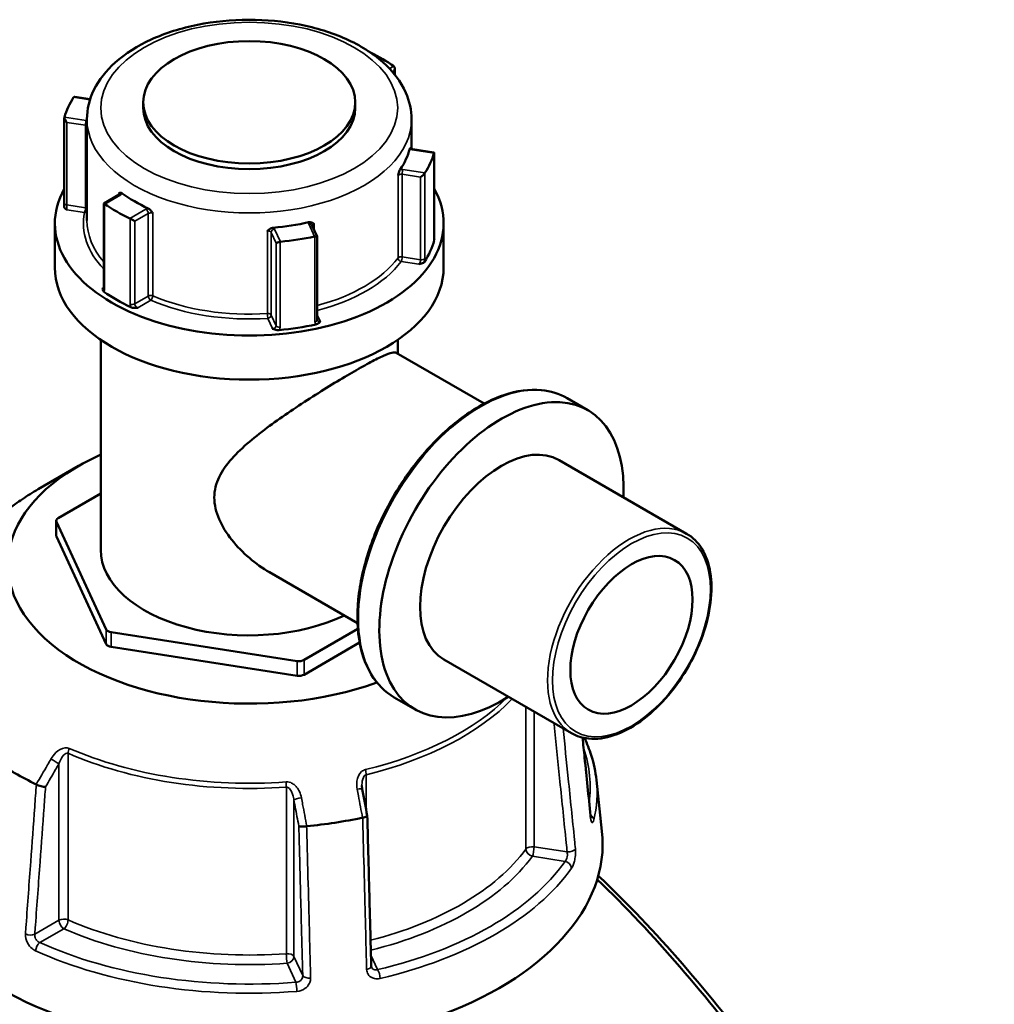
# Model space of a CAD drawing. Header units: millimetres. Extents: x 0 to 904, y 0 to 959.
# Tile 10 of 10: x 695 to 836, y 817 to 959. Entities that reach past the tile are written whole.
import ezdxf

# ---------------------------------------------------------------- set-up
doc = ezdxf.new("R2010")
doc.units = ezdxf.units.MM
doc.layers.add('Visible (ANSI)', color=7, linetype='Continuous', lineweight=50)
doc.layers.add('Visible Narrow (ANSI)', color=7, linetype='Continuous', lineweight=35)

msp = doc.modelspace()

# ---------------------------------------------------------------- linework, layer by layer
at = {"layer": 'Visible (ANSI)'}
for p, q in [((749.084, 951.918), (749.084, 951.029)), ((705.131, 947.473), (702.911, 947.817)), ((712.788, 947.03), (712.788, 946.213)), ((743.388, 947.03), (743.388, 946.213)), ((701.399, 932.486), (701.399, 944.801)), ((704.668, 944.58), (704.668, 929.965)), ((751.508, 944.58), (751.508, 940.313)), ((754.742, 939.798), (751.674, 940.273)), ((754.776, 927.444), (754.776, 939.759)), ((709.302, 933.707), (707.091, 932.431)), ((707.091, 932.431), (707.205, 932.365)), ((707.091, 932.431), (707.091, 920.221)), ((700.038, 929.557), (700.038, 923.188)), ((710.894, 930.236), (711.565, 929.848)), ((756.138, 929.557), (756.138, 923.188)), ((737.898, 927.645), (737.136, 929.288)), ((737.9, 915.61), (737.9, 927.636)), ((706.668, 912.732), (706.668, 882.445)), ((749.508, 912.732), (749.508, 910.749)), ((762.002, 903.536), (749.306, 910.865)), ((776.958, 902.579), (773.945, 904.318)), ((703.47, 894.535), (697.642, 891.17)), ((791.201, 884.758), (772.802, 895.38)), ((706.668, 890.561), (700.515, 887.009)), ((700.222, 884.478), (700.222, 886.601)), ((700.256, 886.451), (707.455, 870.941)), ((700.256, 884.328), (707.455, 868.818)), ((743.715, 871.862), (731.019, 879.191)), ((708.162, 870.532), (735.028, 866.376)), ((735.993, 866.526), (743.764, 871.012)), ((708.162, 868.409), (735.028, 864.253)), ((735.993, 864.403), (744.022, 869.038)), ((774.576, 855.963), (756.177, 866.586)), ((752.021, 859.387), (749.009, 861.127)), ((778.197, 849.2), (778.99, 841.808))]:
    msp.add_line(p, q, dxfattribs=at)
for centre, major_axis in [((728.088, 947.03), (-15.3, 0)), ((783.242, 870.156), (6.234, 10.798))]:
    msp.add_ellipse(centre, major_axis=major_axis, ratio=0.5773503, dxfattribs=at)
for centre, major_axis, ratio, start_param, end_param in [((728.088, 942.294), (27.05, 0), 0.5773503, 0.6906168, 0.8663609), ((748.584, 951.629), (-0.354, -0.612), 0.5773503, 1.5707963, 3.0450208), ((728.088, 942.294), (-27.05, 0), 0.5773503, 5.9266045, 6.1161673), ((703.224, 947.262), (-0.451, 0.526), 0.4107544, 5.8363285, 6.3716709), ((728.088, 946.213), (15.3, 0), 0.5773503, 3.1415927, 6.2831853), ((701.899, 944.407), (0.451, -0.526), 0.4107544, 3.423222, 4.8974464), ((728.088, 942.294), (23.42, 0), 0.5773503, 5.9085931, 6.1341788), ((728.088, 942.294), (27.05, 0), 0.5773503, 5.9266045, 6.1161673), ((754.276, 939.364), (0.491, 0.421), 0.218386, 5.9329003, 6.4682428), ((752.951, 936.509), (-0.491, -0.421), 0.218386, 1.1239395, 2.5981639), ((728.088, 929.557), (28.05, 0), 0.5773503, 2.8287373, 6.5960407), ((728.088, 942.294), (-23.42, 0), 0.5773503, 0.6726053, 0.898191), ((728.088, 942.294), (-27.05, 0), 0.5773503, 0.6906168, 0.8801796), ((728.088, 942.294), (-23.42, 0), 0.5773503, 1.7198029, 1.9453886), ((732.455, 926.766), (-0.5, -0.11), 0.2019062, 4.5026215, 5.9768459), ((728.088, 942.294), (-27.05, 0), 0.5773503, 1.7378143, 1.9273771), ((737.4, 927.531), (0.5, 0.11), 0.2019062, 6.2386453, 7.4510704), ((728.088, 929.557), (27.05, 0), 0.5773503, 5.919743, 6.1230288), ((728.088, 923.188), (28.05, 0), 0.5773503, 3.1415927, 6.2831853), ((728.088, 929.557), (-27.05, 0), 0.5773503, 0.6837553, 0.8870411), ((728.088, 929.557), (-27.05, 0), 0.5773503, 1.7309528, 1.9342386), ((764.49, 880.983), (-12.468, -21.596), 0.5773503, 2.300524, 7.124254), ((764.49, 880.983), (-8.312, -14.397), 0.5773503, 3.1415927, 6.2831853), ((728.088, 880.322), (-34.815, 0), 0.5773503, 5.3750854, 8.411869), ((701.222, 886.601), (-1, 0), 0.5773503, 5.4977871, 6.5449847), ((701.222, 884.478), (-1, 0), 0.5773503, 0, 0.2617994), ((728.088, 882.445), (-21.42, 0), 0.5773503, 0, 2.2668294), ((708.421, 871.09), (-1, 0), 0.5773503, 0.2617994, 1.3089969), ((708.421, 868.967), (-1, 0), 0.5773503, 0.2617994, 1.3089969), ((735.286, 866.934), (-1, 0), 0.5773503, 1.3089969, 2.3561945), ((735.286, 864.811), (-1, 0), 0.5773503, 1.3089969, 2.3561945), ((728.088, 869.707), (-47.815, 0), 0.5773503, 0.6982544, 0.8725419), ((-2123.728, -2055.173), (-2396.118, 15494.09), 0.2116449, 4.8677949, 4.8680468), ((728.088, 869.707), (-47.815, 0), 0.5773503, 1.745452, 1.9197395), ((728.088, 839.987), (51, 0), 0.5773503, 3.0796893, 6.3450887)]:
    msp.add_ellipse(centre, major_axis=major_axis, ratio=ratio, start_param=start_param, end_param=end_param, dxfattribs=at)
for points, knots in [([(704.668, 944.58), (704.668, 946.033), (705.022, 947.48), (706.386, 950.269), (707.439, 951.596), (710.197, 954.067), (711.962, 955.181), (715.982, 957.02), (718.248, 957.736), (723.015, 958.696), (725.514, 958.942), (730.507, 958.951), (733, 958.716), (737.754, 957.782), (740.014, 957.083), (744.087, 955.257), (745.898, 954.128), (748.835, 951.518), (749.975, 950.037), (751.222, 947.191), (751.508, 945.887), (751.508, 944.58)], [2.3561945, 2.3561945, 2.3561945, 2.3561945, 2.6314992, 2.6314992, 2.9288085, 2.9288085, 3.256868, 3.256868, 3.5914272, 3.5914272, 3.9237743, 3.9237743, 4.2549685, 4.2549685, 4.5872665, 4.5872665, 4.9217958, 4.9217958, 5.2500488, 5.2500488, 5.4977871, 5.4977871, 5.4977871, 5.4977871]), ([(751.248, 940.287), (751.261, 940.336), (751.273, 940.37), (751.3, 940.423), (751.312, 940.429), (751.33, 940.422), (751.337, 940.414), (751.344, 940.402)], [0.232327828, 0.232327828, 0.232327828, 0.232327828, 0.253574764, 0.253574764, 0.28265834, 0.28265834, 0.305544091, 0.305544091, 0.305544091, 0.305544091]), ([(751.339, 940.407), (751.339, 940.407), (751.341, 940.405), (751.35, 940.395), (751.363, 940.385), (751.4, 940.36), (751.425, 940.346), (751.489, 940.319), (751.528, 940.305), (751.603, 940.286), (751.638, 940.278), (751.674, 940.273)], [4.33190047, 4.33190047, 4.33190047, 4.33190047, 4.45058959, 4.45058959, 4.65224347, 4.65224347, 4.85502693, 4.85502693, 5.07319941, 5.07319941, 5.23598776, 5.23598776, 5.23598776, 5.23598776]), ([(749.556, 936.481), (749.556, 936.482), (749.556, 936.483), (749.598, 936.624), (749.637, 936.759), (749.712, 936.98), (749.748, 937.081), (749.821, 937.241), (749.852, 937.3), (749.884, 937.346)], [-0.000316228, -0.000316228, -0.000316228, -0.000316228, 0, 0, 0.04401994, 0.04401994, 0.074982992, 0.074982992, 0.097602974, 0.097602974, 0.097602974, 0.097602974]), ([(709.247, 933.854), (709.247, 933.854), (709.248, 933.854), (709.31, 933.892), (709.37, 933.928), (709.486, 933.958), (709.544, 933.964), (709.663, 933.933), (709.715, 933.908), (709.769, 933.87)], [-0.000316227, -0.000316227, -0.000316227, -0.000316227, 0, 0, 0.044019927, 0.044019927, 0.074982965, 0.074982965, 0.097602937, 0.097602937, 0.097602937, 0.097602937]), ([(701.399, 932.486), (701.399, 932.459), (701.399, 932.431), (701.398, 932.371), (701.397, 932.34), (701.394, 932.277), (701.393, 932.244), (701.389, 932.177), (701.387, 932.143), (701.382, 932.073), (701.379, 932.038), (701.376, 932.003)], [0.631217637, 0.631217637, 0.631217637, 0.631217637, 0.642508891, 0.642508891, 0.653800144, 0.653800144, 0.665091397, 0.665091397, 0.676382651, 0.676382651, 0.687673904, 0.687673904, 0.687673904, 0.687673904]), ([(709.302, 933.707), (709.319, 933.717), (709.333, 933.727), (709.353, 933.742), (709.358, 933.748), (709.362, 933.752), (709.362, 933.753), (709.362, 933.753)], [0, 0, 0, 0, 0.15707963, 0.15707963, 0.31415927, 0.31415927, 0.38048852, 0.38048852, 0.38048852, 0.38048852]), ([(701.753, 931.503), (701.752, 931.503), (701.751, 931.504), (701.67, 931.565), (701.591, 931.627), (701.47, 931.75), (701.417, 931.817), (701.377, 931.931), (701.373, 931.969), (701.376, 932.003)], [-0.000495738, -0.000495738, -0.000495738, -0.000495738, 0, 0, 0.039348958, 0.039348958, 0.072108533, 0.072108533, 0.089733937, 0.089733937, 0.089733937, 0.089733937]), ([(713.496, 931.717), (713.564, 931.686), (713.63, 931.642), (713.782, 931.517), (713.859, 931.434), (714.011, 931.248), (714.092, 931.131), (714.175, 931.01), (714.176, 931.009), (714.176, 931.008)], [0.232327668, 0.232327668, 0.232327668, 0.232327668, 0.253574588, 0.253574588, 0.282658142, 0.282658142, 0.324006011, 0.324006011, 0.324303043, 0.324303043, 0.324303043, 0.324303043]), ([(736.657, 929.71), (736.737, 929.728), (736.816, 929.732), (736.994, 929.717), (737.083, 929.689), (737.26, 929.613), (737.352, 929.554), (737.447, 929.492), (737.448, 929.492), (737.449, 929.491)], [0.232327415, 0.232327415, 0.232327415, 0.232327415, 0.25357431, 0.25357431, 0.28265783, 0.28265783, 0.324005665, 0.324005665, 0.324302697, 0.324302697, 0.324302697, 0.324302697]), ([(730.715, 928.449), (730.716, 928.45), (730.716, 928.451), (730.82, 928.543), (730.919, 928.632), (731.11, 928.765), (731.205, 928.822), (731.396, 928.894), (731.48, 928.915), (731.565, 928.922)], [-0.000316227, -0.000316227, -0.000316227, -0.000316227, 0, 0, 0.044019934, 0.044019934, 0.074982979, 0.074982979, 0.097602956, 0.097602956, 0.097602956, 0.097602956]), ([(754.772, 927.252), (754.777, 927.242), (754.781, 927.232), (754.804, 927.164), (754.804, 927.112), (754.792, 927.066)], [0.067702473, 0.067702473, 0.067702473, 0.067702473, 0.072108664, 0.072108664, 0.097497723, 0.097497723, 0.097497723, 0.097497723]), ([(754.776, 927.444), (754.776, 927.399), (754.777, 927.358), (754.78, 927.288), (754.782, 927.259), (754.787, 927.217), (754.789, 927.204), (754.789, 927.204)], [0.631217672, 0.631217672, 0.631217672, 0.631217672, 0.650020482, 0.650020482, 0.668823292, 0.668823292, 0.687034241, 0.687034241, 0.687034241, 0.687034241]), ([(753.371, 924.005), (753.342, 923.961), (753.297, 923.916), (753.142, 923.815), (753.038, 923.772), (752.828, 923.701), (752.706, 923.67), (752.583, 923.64), (752.582, 923.64), (752.58, 923.64)], [0, 0, 0, 0, 0.024182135, 0.024182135, 0.055384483, 0.055384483, 0.092862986, 0.092862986, 0.093335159, 0.093335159, 0.093335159, 0.093335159]), ([(707.118, 919.691), (707.067, 919.727), (707.022, 919.772), (706.947, 919.9), (706.935, 919.974), (706.934, 920.114), (706.949, 920.191), (706.966, 920.267), (706.966, 920.268), (706.966, 920.269)], [0, 0, 0, 0, 0.024182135, 0.024182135, 0.055384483, 0.055384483, 0.09286298, 0.09286298, 0.093335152, 0.093335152, 0.093335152, 0.093335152]), ([(707.081, 920.136), (707.081, 920.136), (707.082, 920.137), (707.084, 920.143), (707.086, 920.152), (707.09, 920.18), (707.091, 920.199), (707.091, 920.221)], [0.197077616, 0.197077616, 0.197077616, 0.197077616, 0.203556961, 0.203556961, 0.219279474, 0.219279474, 0.235001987, 0.235001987, 0.235001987, 0.235001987]), ([(712.001, 917.362), (711.999, 917.362), (711.998, 917.362), (711.866, 917.352), (711.733, 917.343), (711.49, 917.344), (711.362, 917.351), (711.141, 917.394), (711.063, 917.42), (711, 917.45)], [-0.000495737, -0.000495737, -0.000495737, -0.000495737, 0, 0, 0.039348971, 0.039348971, 0.072108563, 0.072108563, 0.097497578, 0.097497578, 0.097497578, 0.097497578]), ([(738.336, 915.416), (738.335, 915.415), (738.335, 915.414), (738.283, 915.343), (738.23, 915.273), (738.107, 915.151), (738.033, 915.091), (737.857, 915.002), (737.779, 914.976), (737.704, 914.959)], [-0.000495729, -0.000495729, -0.000495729, -0.000495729, 0, 0, 0.039349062, 0.039349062, 0.072108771, 0.072108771, 0.097497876, 0.097497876, 0.097497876, 0.097497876]), ([(737.9, 915.61), (737.9, 915.604), (737.9, 915.599), (737.901, 915.589), (737.902, 915.585), (737.903, 915.577), (737.904, 915.573), (737.906, 915.566), (737.907, 915.563), (737.909, 915.557), (737.91, 915.555), (737.911, 915.552)], [0.631217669, 0.631217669, 0.631217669, 0.631217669, 0.638236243, 0.638236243, 0.645254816, 0.645254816, 0.652273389, 0.652273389, 0.659291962, 0.659291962, 0.666310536, 0.666310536, 0.666310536, 0.666310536]), ([(732.401, 914.139), (732.322, 914.132), (732.231, 914.132), (732.002, 914.158), (731.886, 914.189), (731.674, 914.259), (731.567, 914.304), (731.461, 914.351), (731.46, 914.351), (731.459, 914.352)], [0, 0, 0, 0, 0.024182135, 0.024182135, 0.055384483, 0.055384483, 0.092862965, 0.092862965, 0.093335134, 0.093335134, 0.093335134, 0.093335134]), ([(731.019, 879.191), (730.025, 879.765), (729.036, 880.459), (727.182, 882.037), (726.315, 882.921), (724.818, 884.811), (724.188, 885.817), (723.299, 887.878), (723.044, 888.932), (723.044, 891.029), (723.299, 892.008), (724.188, 893.857), (724.818, 894.729), (726.315, 896.414), (727.182, 897.228), (729.036, 898.808), (730.025, 899.574), (731.966, 901.005), (732.988, 901.722), (735.098, 903.152), (736.186, 903.863), (738.334, 905.234), (739.398, 905.895), (741.416, 907.122), (742.37, 907.687), (744.098, 908.685), (744.901, 909.134), (746.32, 909.892), (746.935, 910.2), (747.954, 910.657), (748.358, 910.807), (748.969, 910.949), (749.175, 910.941), (749.306, 910.865)], [4.474068, 4.474068, 4.474068, 4.474068, 4.859256, 4.859256, 5.2444439, 5.2444439, 5.6296319, 5.6296319, 6.0148198, 6.0148198, 6.4000078, 6.4000078, 6.7851957, 6.7851957, 7.1703837, 7.1703837, 7.5555717, 7.5555717, 7.9222362, 7.9222362, 8.2889007, 8.2889007, 8.6555652, 8.6555652, 9.0222297, 9.0222297, 9.3888943, 9.3888943, 9.7555588, 9.7555588, 10.1222233, 10.1222233, 10.4888878, 10.4888878, 10.4888878, 10.4888878]), ([(749.009, 861.127), (747.678, 861.895), (746.557, 863.021), (744.827, 865.882), (744.23, 867.63), (743.621, 871.589), (743.622, 873.81), (744.229, 878.475), (744.837, 880.921), (746.592, 885.785), (747.739, 888.204), (750.455, 892.775), (752.023, 894.927), (755.429, 898.75), (757.266, 900.42), (761.029, 903.11), (762.956, 904.128), (766.707, 905.393), (768.534, 905.643), (771.57, 905.354), (772.83, 904.962), (773.945, 904.318)], [3.9269908, 3.9269908, 3.9269908, 3.9269908, 4.2347768, 4.2347768, 4.5507237, 4.5507237, 4.8734951, 4.8734951, 5.1967933, 5.1967933, 5.5195183, 5.5195183, 5.8420248, 5.8420248, 6.164815, 6.164815, 6.4881737, 6.4881737, 6.8105371, 6.8105371, 7.0685835, 7.0685835, 7.0685835, 7.0685835]), ([(697.642, 891.17), (696.853, 890.715), (696.093, 890.241), (694.636, 889.259), (693.94, 888.751), (692.614, 887.704), (691.984, 887.164), (690.797, 886.056), (690.239, 885.487), (689.197, 884.324), (688.714, 883.729), (688.27, 883.122)], [3.14159265, 3.14159265, 3.14159265, 3.14159265, 3.21871647, 3.21871647, 3.29584029, 3.29584029, 3.37296411, 3.37296411, 3.45008793, 3.45008793, 3.52721175, 3.52721175, 3.52721175, 3.52721175]), ([(791.201, 884.758), (792.088, 884.245), (792.838, 883.499), (794.004, 881.605), (794.41, 880.446), (794.837, 877.816), (794.845, 876.335), (794.456, 873.221), (794.057, 871.589), (792.898, 868.342), (792.138, 866.728), (790.334, 863.677), (789.29, 862.24), (787.021, 859.685), (785.796, 858.567), (783.278, 856.764), (781.985, 856.08), (779.461, 855.231), (778.229, 855.063), (776.179, 855.263), (775.329, 855.529), (774.576, 855.963)], [0.7853982, 0.7853982, 0.7853982, 0.7853982, 1.0875145, 1.0875145, 1.4010529, 1.4010529, 1.7250479, 1.7250479, 2.0500293, 2.0500293, 2.3741556, 2.3741556, 2.697942, 2.697942, 3.0221488, 3.0221488, 3.3471997, 3.3471997, 3.670655, 3.670655, 3.9269908, 3.9269908, 3.9269908, 3.9269908]), ([(777.341, 844.055), (777.198, 845.454), (777.055, 846.853), (776.769, 849.651), (776.626, 851.05), (776.385, 853.408), (776.287, 854.366), (776.189, 855.324)], [1.2046153, 1.2046153, 1.2046153, 1.2046153, 1.7124684, 1.7124684, 2.2203214, 2.2203214, 2.5681856, 2.5681856, 2.5681856, 2.5681856]), ([(776.453, 855.267), (776.842, 854.447), (777.171, 853.614), (777.814, 851.596), (778.068, 850.401), (778.197, 849.2)], [5.2305274, 5.2305274, 5.2305274, 5.2305274, 5.31604109, 5.31604109, 5.43588379, 5.43588379, 5.43588379, 5.43588379]), ([(698.692, 848.205), (698.691, 848.205), (698.69, 848.205), (698.605, 848.202), (698.506, 848.208), (698.286, 848.239), (698.168, 848.263), (697.924, 848.327), (697.801, 848.366), (697.569, 848.454), (697.462, 848.502), (697.368, 848.552)], [-0.15367829, -0.15367829, -0.15367829, -0.15367829, -0.15320302, -0.15320302, -0.11407622, -0.11407622, -0.07545867, -0.07545867, -0.03695852, -0.03695852, 0, 0, 0, 0]), ([(744.4, 847.871), (744.393, 847.906), (744.387, 847.942), (744.377, 848.013), (744.372, 848.049), (744.364, 848.12), (744.36, 848.155), (744.355, 848.225), (744.353, 848.261), (744.35, 848.33), (744.349, 848.365), (744.349, 848.4)], [0, 0, 0, 0, 0.014604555, 0.014604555, 0.02920911, 0.02920911, 0.043813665, 0.043813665, 0.05841822, 0.05841822, 0.073022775, 0.073022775, 0.073022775, 0.073022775]), ([(745.124, 844.035), (745.126, 844.025), (745.124, 844.014), (745.103, 843.977), (745.066, 843.949), (744.95, 843.893), (744.871, 843.865), (744.683, 843.813), (744.576, 843.79), (744.46, 843.769)], [-0.13077863, -0.13077863, -0.13077863, -0.13077863, -0.11407628, -0.11407628, -0.07545892, -0.07545892, -0.03695858, -0.03695858, 0, 0, 0, 0]), ([(745.694, 822.358), (745.656, 823.803), (745.618, 825.247), (745.542, 828.137), (745.504, 829.581), (745.429, 832.471), (745.391, 833.916), (745.315, 836.805), (745.277, 838.25), (745.201, 841.139), (745.163, 842.584), (745.125, 844.029)], [1.2046153, 1.2046153, 1.2046153, 1.2046153, 1.7073287, 1.7073287, 2.2100421, 2.2100421, 2.7127555, 2.7127555, 3.2154688, 3.2154688, 3.7181822, 3.7181822, 3.7181822, 3.7181822]), ([(777.416, 843.623), (777.416, 843.623), (777.414, 843.628), (777.406, 843.654), (777.398, 843.683), (777.38, 843.77), (777.369, 843.834), (777.352, 843.953), (777.346, 844.003), (777.341, 844.055)], [0.20812264, 0.20812264, 0.20812264, 0.20812264, 0.22489111, 0.22489111, 0.25432414, 0.25432414, 0.2919232, 0.2919232, 0.31481354, 0.31481354, 0.31481354, 0.31481354]), ([(736.371, 842.518), (736.25, 842.502), (736.127, 842.489), (735.884, 842.474), (735.767, 842.472), (735.559, 842.478), (735.47, 842.486), (735.326, 842.512), (735.273, 842.529), (735.242, 842.55), (735.241, 842.55), (735.241, 842.551)], [-0.15356053, -0.15356053, -0.15356053, -0.15356053, -0.11651574, -0.11651574, -0.07792562, -0.07792562, -0.03921814, -0.03921814, 0, 0, 0.00047627, 0.00047627, 0.00047627, 0.00047627]), ([(778.308, 834.859), (786.49, 826.955), (794.298, 817.929), (808.302, 798.624), (814.507, 788.359), (825.081, 766.883), (829.29, 755.66), (834.355, 735.661), (835.574, 726.757), (835.601, 718.662), (835.614, 714.615), (835.331, 710.769), (834.179, 703.567), (833.309, 700.21), (831.005, 694.063), (829.57, 691.272), (826.167, 686.317), (824.199, 684.154), (820.722, 681.285), (819.377, 680.352), (817.958, 679.533)], [-2.7717693, -2.7717693, -2.7717693, -2.7717693, -2.446457, -2.446457, -2.1231586, -2.1231586, -1.7773097, -1.7773097, -1.4758255, -1.4758255, -1.4758255, -1.3250834, -1.3250834, -1.1743413, -1.1743413, -1.0235992, -1.0235992, -0.8728572, -0.8728572, -0.7866887, -0.7866887, -0.7866887, -0.7866887]), ([(835.601, 720.171), (835.601, 720.309), (835.601, 720.448), (835.6, 720.587), (835.56, 728.547), (834.348, 737.297), (829.347, 756.939), (825.203, 767.953), (814.807, 789.018), (808.714, 799.081), (794.733, 818.327), (786.783, 827.451), (778.46, 835.381)], [1.4705573, 1.4705573, 1.4705573, 1.4705573, 1.4758255, 1.4758255, 1.4758255, 1.7773097, 1.7773097, 2.1231586, 2.1231586, 2.446457, 2.446457, 2.7830047, 2.7830047, 2.7830047, 2.7830047]), ([(745.732, 822.182), (745.728, 822.191), (745.724, 822.2), (745.717, 822.22), (745.713, 822.231), (745.707, 822.253), (745.705, 822.264), (745.7, 822.289), (745.698, 822.302), (745.695, 822.329), (745.695, 822.343), (745.694, 822.358)], [0.24445822, 0.24445822, 0.24445822, 0.24445822, 0.258529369, 0.258529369, 0.272600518, 0.272600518, 0.286671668, 0.286671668, 0.300742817, 0.300742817, 0.314813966, 0.314813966, 0.314813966, 0.314813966]), ([(693.546, 818.323), (693.387, 815.111), (693.472, 811.721), (693.802, 808.189), (694.131, 804.678), (694.701, 801.029), (696.31, 793.536), (697.35, 789.693), (699.874, 781.901), (701.359, 777.952), (704.741, 770.036), (706.637, 766.07), (712.255, 755.46), (716.326, 748.885), (723.076, 739.442), (725.459, 736.337), (730.39, 730.344), (732.939, 727.456), (740.349, 719.639), (745.357, 715.028), (754.44, 707.818), (758.488, 705), (762.507, 702.593)], [-1.7224072, -1.7224072, -1.7224072, -1.7224072, -1.5707963, -1.5707963, -1.5707963, -1.4200407, -1.4200407, -1.269285, -1.269285, -1.1185294, -1.1185294, -0.9677737, -0.9677737, -0.7114891, -0.7114891, -0.5809031, -0.5809031, -0.4503172, -0.4503172, -0.2103215, -0.2103215, -0.0208228, -0.0208228, -0.0208228, -0.0208228])]:
    msp.add_open_spline(points, degree=3, knots=knots, dxfattribs=at)
for points in [[(748.97, 952.219), (748.96, 952.227), (748.949, 952.235), (748.939, 952.242)], [(702.756, 947.77), (702.751, 947.762), (702.745, 947.754), (702.739, 947.745)], [(701.414, 944.89), (701.411, 944.881), (701.409, 944.871), (701.406, 944.861)], [(754.761, 939.698), (754.764, 939.707), (754.767, 939.715), (754.769, 939.723)], [(753.419, 936.814), (753.425, 936.824), (753.431, 936.834), (753.436, 936.842)], [(707.205, 932.365), (707.216, 932.359), (707.226, 932.353), (707.236, 932.345)], [(710.857, 930.255), (710.869, 930.249), (710.881, 930.243), (710.894, 930.236)], [(732.537, 926.887), (732.553, 926.89), (732.569, 926.892), (732.585, 926.894)], [(737.53, 927.659), (737.545, 927.662), (737.56, 927.665), (737.576, 927.667)], [(697.348, 848.562), (697.355, 848.559), (697.361, 848.555), (697.368, 848.552)], [(744.436, 843.765), (744.444, 843.766), (744.452, 843.768), (744.46, 843.769)], [(736.371, 842.518), (736.38, 842.519), (736.388, 842.52), (736.397, 842.521)]]:
    msp.add_open_spline(points, degree=3, dxfattribs=at)
at = {"layer": 'Visible Narrow (ANSI)'}
for p, q in [((748.939, 952.242), (748.331, 951.891)), ((748.815, 951.354), (748.938, 951.425)), ((748.938, 951.425), (748.938, 951.208)), ((702.739, 947.745), (705.101, 947.38)), ((704.578, 944.401), (701.414, 944.89)), ((701.77, 932.207), (701.77, 944.128)), ((701.77, 944.128), (704.448, 943.714)), ((704.448, 943.714), (704.448, 931.793)), ((751.598, 940.187), (754.761, 939.698)), ((754.769, 939.723), (754.769, 927.396)), ((750.143, 936.645), (752.822, 936.23)), ((750.143, 924.724), (750.143, 936.645)), ((753.436, 936.842), (750.273, 937.332)), ((753.419, 924.487), (753.419, 936.814)), ((749.556, 936.481), (749.556, 924.56)), ((752.822, 936.23), (752.822, 924.309)), ((709.247, 933.854), (709.247, 933.676)), ((707.236, 932.345), (709.552, 933.682)), ((701.753, 931.503), (704.319, 931.106)), ((704.448, 931.793), (701.77, 932.207)), ((707.205, 920.038), (707.205, 932.365)), ((713.172, 931.592), (710.857, 930.255)), ((711.565, 929.848), (713.526, 930.98)), ((713.526, 930.98), (713.526, 919.059)), ((714.176, 919.087), (714.176, 931.008)), ((710.894, 930.236), (710.894, 917.908)), ((711.565, 917.927), (711.565, 929.848)), ((730.715, 928.449), (730.715, 916.529)), ((731.254, 928.237), (731.972, 926.691)), ((731.254, 916.316), (731.254, 928.237)), ((732.585, 926.894), (731.737, 928.72)), ((736.683, 929.485), (737.53, 927.659)), ((737.449, 928.614), (737.449, 929.491)), ((731.972, 926.691), (731.972, 914.77)), ((732.537, 914.56), (732.537, 926.887)), ((737.576, 927.667), (737.576, 915.34)), ((750.014, 924.037), (752.58, 923.64)), ((752.822, 924.309), (750.143, 924.724)), ((707.091, 920.341), (706.966, 920.269)), ((713.526, 919.059), (711.565, 917.927)), ((712.001, 917.362), (713.879, 918.447)), ((730.771, 915.833), (731.459, 914.352)), ((731.972, 914.77), (731.254, 916.316)), ((738.336, 915.416), (737.9, 916.355)), ((700.256, 884.328), (700.256, 886.451)), ((707.455, 870.941), (707.455, 868.818)), ((708.162, 868.409), (708.162, 870.532)), ((735.028, 866.376), (735.028, 864.253)), ((735.993, 864.403), (735.993, 866.526)), ((768.019, 859.749), (768.019, 839.227)), ((769.199, 839.56), (769.199, 859.068)), ((701.942, 829.005), (701.942, 853.052)), ((700.632, 851.555), (700.632, 828.953)), ((744.96, 844.905), (744.96, 849.961)), ((733.442, 848.179), (733.442, 824.132)), ((734.531, 823.708), (734.531, 846.31)), ((773.965, 838.823), (769.199, 839.56)), ((768.941, 838.186), (773.674, 837.453)), ((700.632, 828.953), (697.143, 826.938)), ((697.874, 825.727), (701.339, 827.728)), ((735.808, 820.957), (734.531, 823.708)), ((746.618, 821.832), (745.653, 823.91)), ((733.565, 822.742), (734.834, 820.009))]:
    msp.add_line(p, q, dxfattribs=at)
for centre, major_axis in [((728.088, 946.213), (21.42, 0)), ((783.242, 870.156), (8.062, 13.964))]:
    msp.add_ellipse(centre, major_axis=major_axis, ratio=0.5773503, dxfattribs=at)
for centre, major_axis, ratio, start_param, end_param in [((704.578, 943.993), (0.076, 0.494), 0.2113249, 0.6319143, 2.2027106), ((704.319, 943.843), (-1, 0), 0.5773503, 4.3558648, 4.4505896), ((728.088, 944.58), (-23.42, 0), 0.5773503, 0, 3.1415927), ((704.319, 943.435), (0.5, 0), 0.5773503, 0.7981423, 1.3089969), ((751.857, 940.745), (1, 0), 0.5773503, 4.0581761, 4.4505896), ((751.598, 939.779), (0.076, 0.494), 0.2113249, 0, 0.6319143), ((750.014, 936.366), (0.5, 0), 0.5773503, 1.3089969, 2.7304089), ((750.014, 936.774), (-1, 0), 0.5773503, 4.4505896, 4.8430031), ((750.273, 936.923), (-0.076, -0.494), 0.2113249, 3.773507, 5.3443033), ((708.845, 933.682), (0.5, 0), 0.5773503, 0.1679057, 0.6360137), ((708.845, 934.091), (1, 0), 0.5773503, 5.4977871, 5.8902007), ((701.899, 932.486), (-0.5, 0), 0.5773503, 0, 1.3089969), ((709.552, 933.274), (-0.25, 0.433), 0.5773503, 5.4977871, 6.2831853), ((728.088, 929.557), (-23.92, 0), 0.5773503, 6.1707703, 6.7827815), ((704.319, 931.514), (-0.076, -0.494), 0.2113249, 0.6319143, 2.2027106), ((704.319, 931.514), (0.491, -0.096), 0.8113429, 4.869722, 5.648587), ((704.319, 931.514), (-0.5, 0), 0.5773503, 3.939735, 4.4505896), ((713.879, 931.184), (-1, 0), 0.5773503, 5.1053736, 5.4977871), ((713.172, 931.184), (-0.25, 0.433), 0.5773503, 3.9269908, 5.4977871), ((713.879, 930.776), (0.5, 0), 0.5773503, 0.9347826, 2.3561945), ((728.088, 929.965), (-23.42, 0), 0.5773503, 0, 0.458955), ((737.648, 929.635), (-1, 0), 0.5773503, 6.1525712, 6.5449847), ((730.771, 928.163), (0.5, 0), 0.5773503, 0.2617994, 1.6832113), ((731.737, 928.312), (-0.454, -0.21), 0.7886751, 4.3615096, 5.9323059), ((730.771, 928.571), (1, 0), 0.5773503, 0.2617994, 0.6542129), ((736.683, 929.077), (0.454, 0.21), 0.7886751, 0, 1.2199169), ((737.648, 929.227), (-0.5, 0), 0.5773503, 5.1235728, 6.1827791), ((754.276, 927.444), (0.5, 0), 0.5773503, 6.1179578, 6.2831853), ((728.088, 929.965), (-23.42, 0), 0.5773503, 2.0031126, 2.7304089), ((728.088, 929.557), (23.92, 0), 0.5773503, 5.1350813, 5.8720015), ((750.014, 924.445), (-0.5, 0), 0.5773503, 4.4505896, 5.8720015), ((750.014, 924.445), (0.399, -0.301), 0.7484402, 3.6560715, 5.2268678), ((750.014, 924.445), (0.076, 0.494), 0.2113249, 3.773507, 5.3443033), ((752.951, 924.588), (0.5, 0), 0.5773503, 4.4505896, 5.924814), ((707.591, 920.221), (-0.5, 0), 0.5773503, 0, 0.6888263), ((713.879, 918.855), (-0.5, 0), 0.5773503, 4.0763752, 5.4977871), ((713.879, 918.855), (0.25, -0.433), 0.5773503, 3.9269908, 5.4977871), ((713.879, 918.855), (0.196, 0.46), 0.4849935, 3.862668, 5.4334643), ((728.088, 929.557), (23.92, 0), 0.5773503, 4.0763752, 4.824804), ((728.088, 929.965), (-23.42, 0), 0.5773503, 0.9347826, 1.6832113), ((711.212, 918.131), (0.5, 0), 0.5773503, 4.0235627, 5.4977871), ((730.771, 916.242), (0.5, 0), 0.5773503, 0.2617994, 1.6832113), ((730.771, 916.242), (0.033, -0.499), 0.0915932, 4.0939212, 5.6647176), ((730.771, 916.242), (0.454, 0.21), 0.7886751, 4.3615096, 5.9323059), ((737.4, 915.61), (0.5, 0), 0.5773503, 5.0707603, 6.2831853), ((732.455, 914.845), (-0.5, 0), 0.5773503, 0.2617994, 1.7360238), ((761.477, 882.722), (-12.468, -21.596), 0.5773503, 3.1415927, 6.2831853), ((728.088, 873.592), (43.057, 0), 0.5773503, 2.3561945, 2.7418136), ((782.889, 870.361), (8.312, 14.397), 0.5773503, 0, 3.1415927), ((728.088, 873.592), (-43.057, 0), 0.5773503, 1.9705754, 2.6176259), ((728.088, 873.015), (43.35, 0), 0.5773503, 5.112168, 5.7779837), ((702.545, 853.512), (-0.4, -0.916), 0.492453, 4.6522942, 5.4376924), ((728.088, 873.015), (43.35, 0), 0.5773503, 4.0649705, 4.8362087), ((728.088, 873.592), (-43.057, 0), 0.5773503, 0.9233778, 1.694616), ((728.088, 848.152), (49.209, 0), 0.5773503, 6.2054058, 6.4788735), ((699.925, 851.963), (-0.865, 0.501), 0.0017704, 3.7570734, 5.2621112), ((744.571, 850.492), (0.237, -0.972), 0.3177926, 0.9161026, 1.7015008), ((733.318, 848.752), (-0.072, 0.997), 0.1008402, 4.0932818, 4.8786799), ((728.088, 847.406), (50.205, 0), 0.5773503, 6.1456672, 6.3450887), ((743.418, 847.685), (0.983, 0.186), 0.1515234, 0, 1.2895813), ((735.497, 846.46), (-0.983, -0.186), 0.1515234, 4.562691, 6.0677288), ((776.346, 843.953), (0.995, 0.102), 0.5566555, 6.0469779, 6.2831853), ((776.832, 843.441), (0.972, -0.233), 0.8087883, 0.2787585, 1.2285119), ((728.088, 848.968), (-43.35, 0), 0.5773503, 1.9865673, 2.7418136), ((768.941, 839.002), (-1, 0), 0.5773503, 4.4505896, 5.8834062), ((768.941, 839.002), (0.807, -0.591), 0.7521134, 3.6447682, 5.2155645), ((768.941, 839.002), (0.153, 0.988), 0.2113249, 3.773507, 5.3443033), ((774.224, 839.38), (0.995, 0.102), 0.5566555, 4.3927873, 5.8801894), ((728.088, 848.152), (44.35, 0), 0.5773503, 5.1191525, 5.8834062), ((728.088, 848.152), (49.209, 0), 0.5773503, 5.0984697, 5.8971046), ((773.674, 836.637), (-0.818, 0.576), 0.7563959, 3.7181962, 5.2017261), ((728.088, 847.406), (50.205, 0), 0.5773503, 5.0984697, 5.8971046), ((701.339, 828.544), (-1, 0), 0.5773503, 4.0649705, 5.4977871), ((701.339, 828.544), (0.5, -0.866), 0.5773503, 3.9269908, 5.4977871), ((701.339, 828.544), (0.4, 0.916), 0.492453, 3.866896, 5.4376924), ((728.088, 848.968), (-43.35, 0), 0.5773503, 0.9233778, 1.694616), ((728.088, 848.152), (44.35, 0), 0.5773503, 4.0649705, 4.8362087), ((696.436, 827.347), (0.997, -0.073), 0.524643, 4.0504992, 5.5379013), ((697.874, 824.911), (-0.41, -0.912), 0.5013279, 3.8721145, 5.3556444), ((728.088, 847.406), (50.205, 0), 0.5773503, 4.0512721, 4.8499071), ((728.088, 848.152), (-49.209, 0), 0.5773503, 0.9096795, 1.7083144), ((733.565, 823.559), (1, 0), 0.5773503, 0.2617994, 1.694616), ((733.565, 823.559), (0.072, -0.997), 0.1008402, 4.0932818, 5.6640781), ((733.565, 823.559), (0.907, 0.421), 0.7886751, 4.3615096, 5.9323059), ((744.694, 822.332), (1, 0.026), 0.5061606, 5.0433355, 6.2831853), ((746.618, 821.016), (0.228, -0.974), 0.3074604, 1.0061095, 2.4896394), ((736.774, 821.106), (-1, -0.026), 0.5061606, 0.2475523, 1.7349544), ((734.834, 819.193), (-0.08, 0.997), 0.1119295, 4.1796972, 5.663227)]:
    msp.add_ellipse(centre, major_axis=major_axis, ratio=ratio, start_param=start_param, end_param=end_param, dxfattribs=at)
for points, knots in [([(701.753, 931.503), (701.753, 931.517), (701.753, 931.533), (701.753, 931.611), (701.756, 931.689), (701.761, 931.838), (701.764, 931.906), (701.767, 932.025), (701.769, 932.076), (701.77, 932.153), (701.77, 932.181), (701.77, 932.207)], [-0.78884786, -0.78884786, -0.78884786, -0.78884786, -0.77437366, -0.77437366, -0.72195033, -0.72195033, -0.68162469, -0.68162469, -0.65060496, -0.65060496, -0.63121764, -0.63121764, -0.63121764, -0.63121764]), ([(754.769, 927.396), (754.769, 927.343), (754.77, 927.294), (754.776, 927.178), (754.782, 927.119), (754.79, 927.071), (754.791, 927.069), (754.792, 927.066)], [0.631217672, 0.631217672, 0.631217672, 0.631217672, 0.650606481, 0.650606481, 0.681628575, 0.681628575, 0.683597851, 0.683597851, 0.683597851, 0.683597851]), ([(752.822, 924.309), (752.822, 924.283), (752.82, 924.255), (752.813, 924.179), (752.805, 924.13), (752.779, 924.014), (752.758, 923.949), (752.701, 923.807), (752.661, 923.736), (752.605, 923.666), (752.593, 923.652), (752.58, 923.64)], [0, 0, 0, 0, 0.01938647, 0.01938647, 0.05040482, 0.05040482, 0.09072868, 0.09072868, 0.14314969, 0.14314969, 0.15763024, 0.15763024, 0.15763024, 0.15763024]), ([(753.371, 924.005), (753.372, 924.011), (753.373, 924.018), (753.392, 924.125), (753.405, 924.225), (753.417, 924.378), (753.419, 924.434), (753.419, 924.487)], [-0.05238018, -0.05238018, -0.05238018, -0.05238018, -0.050404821, -0.050404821, -0.01938647, -0.01938647, 0, 0, 0, 0]), ([(707.091, 920.197), (707.068, 920.2), (707.043, 920.209), (707.001, 920.237), (706.984, 920.251), (706.966, 920.269)], [-0.126748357, -0.126748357, -0.126748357, -0.126748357, -0.097839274, -0.097839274, -0.077371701, -0.077371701, -0.077371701, -0.077371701]), ([(707.118, 919.691), (707.143, 919.728), (707.163, 919.772), (707.196, 919.885), (707.205, 919.958), (707.205, 920.038)], [0.182621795, 0.182621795, 0.182621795, 0.182621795, 0.205693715, 0.205693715, 0.235001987, 0.235001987, 0.235001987, 0.235001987]), ([(710.894, 917.908), (710.894, 917.856), (710.899, 917.8), (710.924, 917.654), (710.953, 917.56), (710.995, 917.462), (710.997, 917.456), (711, 917.45)], [0.631217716, 0.631217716, 0.631217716, 0.631217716, 0.650599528, 0.650599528, 0.681610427, 0.681610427, 0.683597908, 0.683597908, 0.683597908, 0.683597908]), ([(712.001, 917.362), (711.979, 917.369), (711.958, 917.378), (711.86, 917.424), (711.788, 917.478), (711.683, 917.594), (711.645, 917.651), (711.597, 917.755), (711.582, 917.801), (711.568, 917.873), (711.565, 917.901), (711.565, 917.927)], [-0.788848, -0.788848, -0.788848, -0.788848, -0.77433301, -0.77433301, -0.7219246, -0.7219246, -0.68161043, -0.68161043, -0.65059953, -0.65059953, -0.63121772, -0.63121772, -0.63121772, -0.63121772]), ([(737.576, 915.34), (737.576, 915.287), (737.582, 915.235), (737.613, 915.108), (737.647, 915.035), (737.698, 914.967), (737.701, 914.963), (737.704, 914.959)], [0.631217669, 0.631217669, 0.631217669, 0.631217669, 0.650604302, 0.650604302, 0.681622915, 0.681622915, 0.68359785, 0.68359785, 0.68359785, 0.68359785]), ([(738.336, 915.416), (738.315, 915.409), (738.293, 915.403), (738.195, 915.384), (738.12, 915.389), (738.01, 915.434), (737.97, 915.464), (737.929, 915.519), (737.919, 915.535), (737.911, 915.552)], [-0.7888479, -0.7888479, -0.7888479, -0.7888479, -0.77436857, -0.77436857, -0.72194711, -0.72194711, -0.68162292, -0.68162292, -0.66631054, -0.66631054, -0.66631054, -0.66631054]), ([(731.972, 914.77), (731.972, 914.73), (731.964, 914.69), (731.927, 914.589), (731.886, 914.531), (731.76, 914.422), (731.665, 914.378), (731.529, 914.355), (731.494, 914.352), (731.459, 914.352)], [-0.31313757, -0.31313757, -0.31313757, -0.31313757, -0.2838293, -0.2838293, -0.23693606, -0.23693606, -0.17597486, -0.17597486, -0.15550734, -0.15550734, -0.15550734, -0.15550734]), ([(732.401, 914.139), (732.44, 914.197), (732.471, 914.258), (732.522, 914.399), (732.537, 914.48), (732.537, 914.56)], [0.26075738, 0.26075738, 0.26075738, 0.26075738, 0.283829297, 0.283829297, 0.313137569, 0.313137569, 0.313137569, 0.313137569]), ([(772.064, 857.414), (772.089, 857.169), (772.114, 856.924), (772.401, 854.121), (772.663, 851.562), (772.924, 849.002), (773.227, 846.039), (773.53, 843.075), (773.877, 839.682), (773.921, 839.252), (773.965, 838.823)], [0.840153, 0.840153, 0.840153, 0.840153, 0.9289552, 0.9289552, 1.8579104, 1.8579104, 1.8579104, 2.9336695, 2.9336695, 3.0896699, 3.0896699, 3.0896699, 3.0896699]), ([(775.161, 839.257), (775.117, 839.686), (775.073, 840.116), (774.726, 843.509), (774.423, 846.472), (774.12, 849.435), (773.874, 851.841), (773.627, 854.247), (773.381, 856.653)], [-3.0896699, -3.0896699, -3.0896699, -3.0896699, -2.9336695, -2.9336695, -1.8579104, -1.8579104, -1.8579104, -0.9844642, -0.9844642, -0.9844642, -0.9844642]), ([(776.161, 855.331), (776.203, 854.922), (776.244, 854.513), (776.286, 854.103), (776.589, 851.14), (776.892, 848.176), (777.239, 844.782), (777.283, 844.352), (777.326, 843.923)], [-2.5848877, -2.5848877, -2.5848877, -2.5848877, -2.4363747, -2.4363747, -2.4363747, -1.3606157, -1.3606157, -1.2046153, -1.2046153, -1.2046153, -1.2046153]), ([(702.119, 853.764), (701.932, 853.845), (701.721, 853.872), (701.028, 853.798), (700.565, 853.51), (699.909, 852.879), (699.67, 852.564), (699.473, 852.226)], [-0.34541645, -0.34541645, -0.34541645, -0.34541645, -0.27620858, -0.27620858, -0.11734182, -0.11734182, 0, 0, 0, 0]), ([(700.632, 851.555), (700.73, 851.837), (700.849, 852.106), (701.175, 852.668), (701.404, 852.946), (701.746, 853.087), (701.85, 853.092), (701.942, 853.052)], [0, 0, 0, 0, 0.11734182, 0.11734182, 0.27620858, 0.27620858, 0.34541645, 0.34541645, 0.34541645, 0.34541645]), ([(699.473, 852.226), (699.309, 851.943), (699.145, 851.661), (698.981, 851.378), (698.437, 850.439), (697.892, 849.501), (697.348, 848.562)], [-0.97913562, -0.97913562, -0.97913562, -0.97913562, -0.8811041, -0.8811041, -0.8811041, -0.55558139, -0.55558139, -0.55558139, -0.55558139]), ([(698.692, 848.205), (699.175, 849.039), (699.658, 849.872), (700.141, 850.706), (700.304, 850.989), (700.468, 851.272), (700.632, 851.555)], [0.59204817, 0.59204817, 0.59204817, 0.59204817, 0.8811041, 0.8811041, 0.8811041, 0.97913562, 0.97913562, 0.97913562, 0.97913562]), ([(744.846, 850.694), (744.645, 850.645), (744.459, 850.546), (743.903, 850.078), (743.697, 849.554), (743.575, 848.649), (743.592, 848.26), (743.663, 847.88)], [-0.34541684, -0.34541684, -0.34541684, -0.34541684, -0.28109054, -0.28109054, -0.11734182, -0.11734182, 0, 0, 0, 0]), ([(744.349, 848.4), (744.349, 848.513), (744.354, 848.626), (744.397, 849.146), (744.497, 849.544), (744.77, 849.872), (744.861, 849.936), (744.96, 849.961)], [0.07302277, 0.07302277, 0.07302277, 0.07302277, 0.11734182, 0.11734182, 0.28109054, 0.28109054, 0.34541684, 0.34541684, 0.34541684, 0.34541684]), ([(697.368, 848.552), (697.289, 847.476), (697.211, 846.4), (696.94, 842.694), (696.748, 840.065), (696.556, 837.436), (696.334, 834.392), (696.112, 831.347), (695.858, 827.861), (695.825, 827.42), (695.793, 826.979)], [-3.7455892, -3.7455892, -3.7455892, -3.7455892, -3.3653301, -3.3653301, -2.4363748, -2.4363748, -2.4363748, -1.3606158, -1.3606158, -1.2046153, -1.2046153, -1.2046153, -1.2046153]), ([(735.616, 846.635), (735.558, 846.939), (735.464, 847.238), (735.222, 847.751), (735.087, 847.971), (734.814, 848.303), (734.692, 848.426), (734.409, 848.65), (734.247, 848.748), (733.942, 848.868), (733.806, 848.903), (733.58, 848.928), (733.492, 848.93), (733.405, 848.924)], [-0.34541603, -0.34541603, -0.34541603, -0.34541603, -0.25141662, -0.25141662, -0.17445287, -0.17445287, -0.12288915, -0.12288915, -0.06721438, -0.06721438, -0.02585168, -0.02585168, 0, 0, 0, 0]), ([(697.143, 826.938), (697.175, 827.38), (697.208, 827.821), (697.462, 831.308), (697.683, 834.352), (697.905, 837.397), (698.097, 840.026), (698.288, 842.655), (698.551, 846.258), (698.622, 847.231), (698.692, 848.205)], [1.2046153, 1.2046153, 1.2046153, 1.2046153, 1.3606158, 1.3606158, 2.4363748, 2.4363748, 2.4363748, 3.3653301, 3.3653301, 3.709242, 3.709242, 3.709242, 3.709242]), ([(733.442, 848.179), (733.484, 848.182), (733.528, 848.178), (733.639, 848.154), (733.706, 848.123), (733.856, 848.02), (733.936, 847.938), (734.075, 847.754), (734.135, 847.653), (734.27, 847.383), (734.336, 847.205), (734.456, 846.792), (734.502, 846.553), (734.531, 846.31)], [0, 0, 0, 0, 0.02585168, 0.02585168, 0.06721438, 0.06721438, 0.12288915, 0.12288915, 0.17445287, 0.17445287, 0.25141662, 0.25141662, 0.34541603, 0.34541603, 0.34541603, 0.34541603]), ([(743.663, 847.88), (743.723, 847.562), (743.782, 847.245), (743.842, 846.927), (744.04, 845.873), (744.238, 844.819), (744.436, 843.765)], [-2.95876341, -2.95876341, -2.95876341, -2.95876341, -2.8607281, -2.8607281, -2.8607281, -2.53520917, -2.53520917, -2.53520917, -2.53520917]), ([(734.531, 846.31), (734.591, 845.993), (734.651, 845.675), (734.711, 845.358), (734.888, 844.422), (735.064, 843.486), (735.241, 842.551)], [1.66212972, 1.66212972, 1.66212972, 1.66212972, 1.76019929, 1.76019929, 1.76019929, 2.04921716, 2.04921716, 2.04921716, 2.04921716]), ([(736.397, 842.521), (736.197, 843.575), (735.997, 844.629), (735.797, 845.682), (735.736, 846), (735.676, 846.317), (735.616, 846.635)], [-2.08568395, -2.08568395, -2.08568395, -2.08568395, -1.76019929, -1.76019929, -1.76019929, -1.66212972, -1.66212972, -1.66212972, -1.66212972]), ([(744.46, 843.769), (744.489, 842.677), (744.517, 841.584), (744.615, 837.821), (744.685, 835.151), (744.755, 832.482), (744.835, 829.39), (744.916, 826.298), (745.008, 822.758), (745.02, 822.31), (745.032, 821.862)], [-3.7455892, -3.7455892, -3.7455892, -3.7455892, -3.36533, -3.36533, -2.4363748, -2.4363748, -2.4363748, -1.3606157, -1.3606157, -1.2046153, -1.2046153, -1.2046153, -1.2046153]), ([(777.326, 843.923), (777.335, 843.835), (777.346, 843.751), (777.405, 843.37), (777.474, 843.162), (777.608, 843.034), (777.669, 843.059), (777.758, 843.223), (777.791, 843.315), (777.819, 843.433)], [-0.31481354, -0.31481354, -0.31481354, -0.31481354, -0.28284699, -0.28284699, -0.15713721, -0.15713721, -0.06043739, -0.06043739, 0, 0, 0, 0]), ([(735.241, 842.551), (735.267, 841.562), (735.293, 840.574), (735.389, 836.916), (735.459, 834.246), (735.529, 831.576), (735.61, 828.485), (735.691, 825.393), (735.784, 821.854), (735.796, 821.405), (735.808, 820.957)], [0.5850433, 0.5850433, 0.5850433, 0.5850433, 0.9289552, 0.9289552, 1.8579104, 1.8579104, 1.8579104, 2.9336695, 2.9336695, 3.0896699, 3.0896699, 3.0896699, 3.0896699]), ([(736.95, 820.611), (736.939, 821.06), (736.927, 821.508), (736.833, 825.048), (736.751, 828.139), (736.67, 831.231), (736.599, 833.9), (736.528, 836.57), (736.429, 840.332), (736.4, 841.425), (736.371, 842.518)], [-3.0896699, -3.0896699, -3.0896699, -3.0896699, -2.9336695, -2.9336695, -1.8579104, -1.8579104, -1.8579104, -0.9289552, -0.9289552, -0.5486961, -0.5486961, -0.5486961, -0.5486961]), ([(773.965, 838.823), (773.976, 838.767), (773.985, 838.708), (773.999, 838.547), (774, 838.443), (773.984, 838.2), (773.961, 838.061), (773.869, 837.735), (773.781, 837.564), (773.674, 837.453)], [0, 0, 0, 0, 0.03982627, 0.03982627, 0.1035483, 0.1035483, 0.18638694, 0.18638694, 0.31481104, 0.31481104, 0.31481104, 0.31481104]), ([(774.597, 836.492), (774.762, 836.725), (774.909, 837.077), (775.078, 837.738), (775.126, 838.017), (775.175, 838.503), (775.184, 838.712), (775.179, 839.03), (775.172, 839.147), (775.161, 839.257)], [-0.31481104, -0.31481104, -0.31481104, -0.31481104, -0.18638694, -0.18638694, -0.1035483, -0.1035483, -0.03982627, -0.03982627, 0, 0, 0, 0]), ([(695.793, 826.979), (695.764, 826.577), (695.87, 826.11), (696.255, 825.371), (696.483, 825.081), (696.908, 824.72), (697.083, 824.608), (697.262, 824.528)], [-0.31481287, -0.31481287, -0.31481287, -0.31481287, -0.1729885, -0.1729885, -0.06653404, -0.06653404, 0, 0, 0, 0]), ([(697.874, 825.727), (697.776, 825.761), (697.682, 825.811), (697.459, 825.981), (697.343, 826.122), (697.156, 826.491), (697.114, 826.729), (697.143, 826.938)], [0, 0, 0, 0, 0.06653404, 0.06653404, 0.1729885, 0.1729885, 0.31481287, 0.31481287, 0.31481287, 0.31481287]), ([(745.032, 821.862), (745.038, 821.612), (745.106, 821.374), (745.373, 820.935), (745.591, 820.747), (746.062, 820.543), (746.293, 820.498), (746.685, 820.5), (746.84, 820.518), (746.993, 820.554)], [-0.31481397, -0.31481397, -0.31481397, -0.31481397, -0.2278058, -0.2278058, -0.12655878, -0.12655878, -0.04867645, -0.04867645, 0, 0, 0, 0]), ([(746.618, 821.832), (746.545, 821.809), (746.472, 821.795), (746.285, 821.785), (746.173, 821.803), (745.945, 821.901), (745.837, 821.997), (745.753, 822.139), (745.742, 822.16), (745.732, 822.182)], [0, 0, 0, 0, 0.04867645, 0.04867645, 0.12655878, 0.12655878, 0.2278058, 0.2278058, 0.24445822, 0.24445822, 0.24445822, 0.24445822]), ([(735.808, 820.957), (735.811, 820.896), (735.807, 820.835), (735.781, 820.679), (735.747, 820.585), (735.635, 820.385), (735.545, 820.284), (735.267, 820.081), (735.052, 820.011), (734.834, 820.009)], [0, 0, 0, 0, 0.03986256, 0.03986256, 0.10364264, 0.10364264, 0.18655676, 0.18655676, 0.31481094, 0.31481094, 0.31481094, 0.31481094]), ([(734.97, 818.694), (735.402, 818.729), (735.831, 818.888), (736.393, 819.305), (736.577, 819.507), (736.811, 819.899), (736.882, 820.081), (736.943, 820.381), (736.953, 820.497), (736.95, 820.611)], [-0.31481094, -0.31481094, -0.31481094, -0.31481094, -0.18655676, -0.18655676, -0.10364264, -0.10364264, -0.03986256, -0.03986256, 0, 0, 0, 0])]:
    msp.add_open_spline(points, degree=3, knots=knots, dxfattribs=at)

doc.saveas('drawing.dxf')
